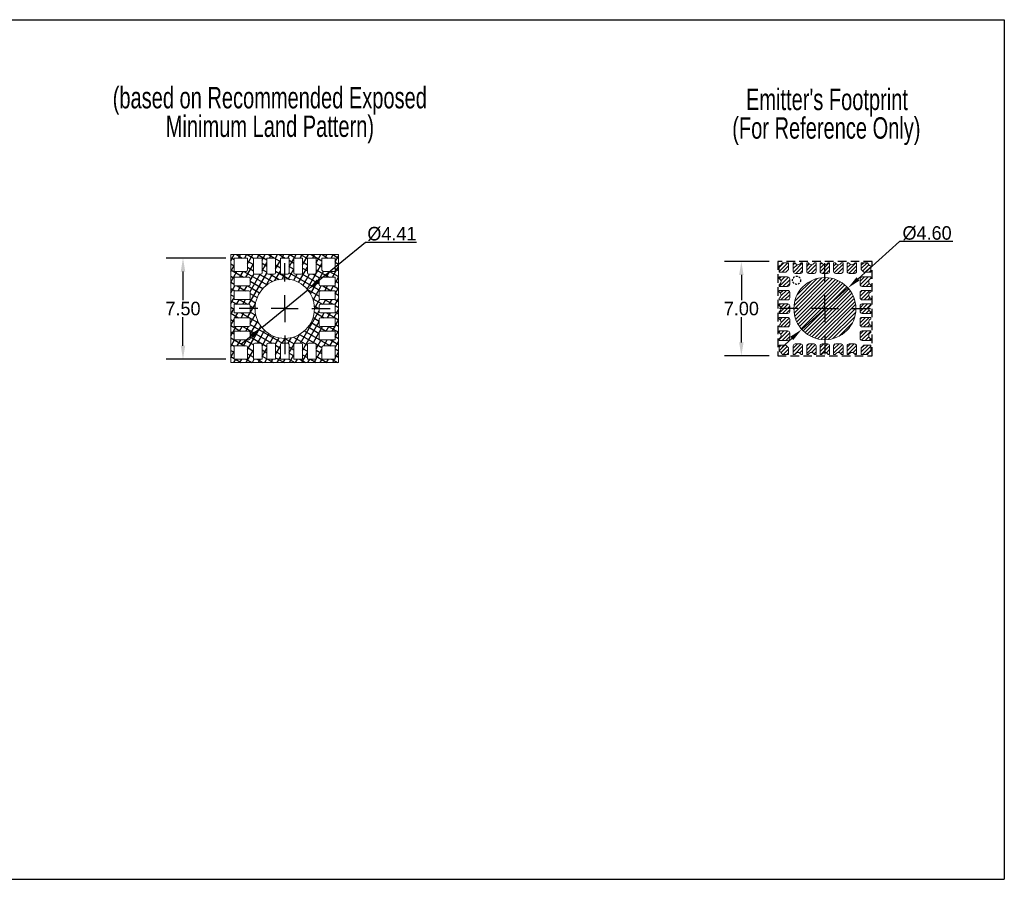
# Model space of a CAD drawing. Header units: millimetres. Extents: x 0 to 129, y 0 to 64.
# Tile 2 of 2: x 56 to 129, y 0 to 64. Entities that reach past the tile are written whole.
import ezdxf

# ---------------------------------------------------------------- set-up
doc = ezdxf.new("R2010")
doc.units = ezdxf.units.MM
doc.linetypes.add('HIDDEN', pattern=[9.525, 6.35, -3.175])
doc.layers.add('DIMENSION', color=3, linetype='Continuous')
doc.layers.add('Hatch', color=5, linetype='Continuous')
doc.styles.add('SLDTEXTSTYLE0', font='TXT', dxfattribs={"width": 0.7})
doc.dimstyles.new('ISO-25', dxfattribs={"dimtxt": 1, "dimasz": 1, "dimexe": 1.25, "dimexo": 0.625, "dimgap": 0.125, "dimtad": 1, "dimtih": 1, "dimtoh": 1, "dimzin": 0, "dimdsep": 46, "dimtxsty": 'Standard', "dimcen": 2.5, "dimadec": 0, "dimazin": 0, "dimtfac": 1, "dimtmove": 0, "dimatfit": 3, "dimfxl": 1, "dimtzin": 0, "dimarcsym": 0})
pattern_1 = [(45, (-213.8812, -77.85057), (-0.1403165, 0.1403165), [])]

# ---------------------------------------------------------------- blocks, each defined once
blk = doc.blocks.new('SW_NOTE_1')
at = {"layer": 'DIMENSION', "color": 0, "char_height": 1.5875, "attachment_point": 2, "style": 'SLDTEXTSTYLE0'}
for s, insert in [('(based on Recommended Exposed', (16.586, -0.07)), ('Minimum Land Pattern)', (16.594, -2.187))]:
    blk.add_mtext(s, dxfattribs=dict(at, insert=insert))
blk = doc.blocks.new('SW_NOTE_3')
at = {"layer": 'DIMENSION', "color": 0, "char_height": 1.5875, "attachment_point": 2, "style": 'SLDTEXTSTYLE0'}
for s, insert in [("Emitter's Footprint", (8.26, 2.046)), ('(For Reference Only)', (8.215, -0.07))]:
    blk.add_mtext(s, dxfattribs=dict(at, insert=insert))
blk = doc.blocks.new('SW_CENTERMARKSYMBOL_2')
at = {"layer": 'DIMENSION', "color": 0}
for p, q in [((0, 2), (0, 3.37)), ((0, 0), (0, 1)), ((-2, 0), (-3.37, 0)), ((0, 0), (-1, 0)), ((0, 0), (0, -1)), ((0, 0), (1, 0)), ((2, 0), (3.37, 0)), ((0, -2), (0, -3.37))]:
    blk.add_line(p, q, dxfattribs=at)
blk = doc.blocks.new('*D31')
at = {"layer": 'DIMENSION', "color": 0, "lineweight": -2}
for p, q in [((81.533, 47.201), (78.02, 44.32)), ((85.324, 47.201), (81.533, 47.201)), ((73.84, 40.893), (77.247, 43.686)), ((73.066, 40.258), (72.293, 39.624))]:
    blk.add_line(p, q, dxfattribs=at)
at = {"layer": 'DIMENSION', "color": 0}
for points in [[(77.914, 44.449), (78.125, 44.192), (77.247, 43.686)], [(73.172, 40.13), (72.961, 40.387), (73.84, 40.893)]]:
    blk.add_solid(points, dxfattribs=at)
at = {"layer": 'DIMENSION', "color": 0, "insert": (83.491, 47.826), "char_height": 1, "attachment_point": 5}
blk.add_mtext('%%c4.41', dxfattribs=at)
blk = doc.blocks.new('*D32')
at = {"layer": 'DIMENSION', "color": 0, "lineweight": -2}
for p, q in [((71.168, 46.039), (66.75, 46.039)), ((68, 45.039), (68, 42.914)), ((68, 39.539), (68, 41.664)), ((71.168, 38.539), (66.75, 38.539))]:
    blk.add_line(p, q, dxfattribs=at)
at = {"layer": 'DIMENSION', "color": 0}
for points in [[(68.166, 45.039), (67.833, 45.039), (68, 46.039)], [(67.833, 39.539), (68.166, 39.539), (68, 38.539)]]:
    blk.add_solid(points, dxfattribs=at)
at = {"layer": 'DIMENSION', "color": 0, "insert": (68, 42.289), "char_height": 1, "attachment_point": 5}
blk.add_mtext('7.50', dxfattribs=at)
blk = doc.blocks.new('*D33')
at = {"layer": 'DIMENSION', "color": 0, "lineweight": -2}
for p, q in [((121.132, 47.253), (118.053, 44.493)), ((125.09, 47.253), (121.132, 47.253)), ((113.884, 40.754), (117.309, 43.825)), ((113.14, 40.086), (112.395, 39.419))]:
    blk.add_line(p, q, dxfattribs=at)
at = {"layer": 'DIMENSION', "color": 0}
for points in [[(117.942, 44.617), (118.165, 44.369), (117.309, 43.825)], [(113.251, 39.962), (113.028, 40.21), (113.884, 40.754)]]:
    blk.add_solid(points, dxfattribs=at)
at = {"layer": 'DIMENSION', "color": 0, "insert": (123.173, 47.878), "char_height": 1, "attachment_point": 5}
blk.add_mtext('%%c4.60', dxfattribs=at)
blk = doc.blocks.new('SW_CENTERMARKSYMBOL_1')
at = {"layer": 'DIMENSION', "color": 0}
for p, q in [((0, 2), (0, 3.37)), ((0, 0), (0, 1)), ((-2, 0), (-3.37, 0)), ((0, 0), (-1, 0)), ((0, 0), (0, -1)), ((0, 0), (1, 0)), ((2, 0), (3.37, 0)), ((0, -2), (0, -3.37))]:
    blk.add_line(p, q, dxfattribs=at)
blk = doc.blocks.new('*D34')
at = {"layer": 'DIMENSION', "color": 0, "lineweight": -2}
for p, q in [((111.471, 45.789), (108.152, 45.789)), ((109.402, 44.789), (109.402, 42.914)), ((109.402, 39.789), (109.402, 41.664)), ((111.471, 38.789), (108.152, 38.789))]:
    blk.add_line(p, q, dxfattribs=at)
at = {"layer": 'DIMENSION', "color": 0}
for points in [[(109.569, 44.789), (109.236, 44.789), (109.402, 45.789)], [(109.236, 39.789), (109.569, 39.789), (109.402, 38.789)]]:
    blk.add_solid(points, dxfattribs=at)
at = {"layer": 'DIMENSION', "color": 0, "insert": (109.402, 42.289), "char_height": 1, "attachment_point": 5}
blk.add_mtext('7.00', dxfattribs=at)

msp = doc.modelspace()

# ---------------------------------------------------------------- hatches: boundary and pattern name
at = {"layer": 'Hatch'}
h = msp.add_hatch(dxfattribs=at)
h.set_pattern_fill('NET', color=256, scale=0.125, angle=-30, style=0)
h.set_pattern_definition([(-30, (-213.8812, -77.85057), (0.1984375, 0.34370383), []), (60, (-213.8812, -77.85057), (-0.34370383, 0.1984375), [])])
h.paths.add_polyline_path([(71.543, 38.289), (79.543, 38.289), (79.543, 46.289), (71.543, 46.289)], flags=0)
edge = h.paths.add_edge_path(flags=0)
edge.add_arc((75.543, 42.289), 2.203, 0, 360)
edge = h.paths.add_edge_path(flags=0)
edge.add_arc((77.763, 39.629), 0.1, 0, 90, ccw=False)
edge.add_line((77.863, 39.629), (77.863, 38.539))
edge.add_line((77.863, 38.539), (77.223, 38.539))
edge.add_line((77.223, 38.539), (77.223, 39.629))
edge.add_arc((77.323, 39.629), 0.1, 90, 180, ccw=False)
edge.add_line((77.323, 39.729), (77.763, 39.729))
edge = h.paths.add_edge_path(flags=0)
edge.add_arc((73.323, 39.629), 0.1, 90, 180, ccw=False)
edge.add_line((73.323, 39.729), (73.763, 39.729))
edge.add_arc((73.763, 39.629), 0.1, 0, 90, ccw=False)
edge.add_line((73.863, 39.629), (73.863, 38.539))
edge.add_line((73.863, 38.539), (73.223, 38.539))
edge.add_line((73.223, 38.539), (73.223, 39.629))
edge = h.paths.add_edge_path(flags=0)
edge.add_arc((75.323, 39.629), 0.1, 90, 180, ccw=False)
edge.add_line((75.323, 39.729), (75.763, 39.729))
edge.add_arc((75.763, 39.629), 0.1, 0, 90, ccw=False)
edge.add_line((75.863, 39.629), (75.863, 38.539))
edge.add_line((75.863, 38.539), (75.223, 38.539))
edge.add_line((75.223, 38.539), (75.223, 39.629))
edge = h.paths.add_edge_path(flags=0)
edge.add_arc((78.203, 44.509), 0.1, 90, 180, ccw=False)
edge.add_line((78.203, 44.609), (79.293, 44.609))
edge.add_line((79.293, 44.609), (79.293, 43.969))
edge.add_line((79.293, 43.969), (78.203, 43.969))
edge.add_arc((78.203, 44.069), 0.1, 180, 270, ccw=False)
edge.add_line((78.103, 44.069), (78.103, 44.509))
edge = h.paths.add_edge_path(flags=0)
edge.add_arc((78.203, 40.069), 0.1, 180, 270, ccw=False)
edge.add_line((78.103, 40.069), (78.103, 40.509))
edge.add_arc((78.203, 40.509), 0.1, 90, 180, ccw=False)
edge.add_line((78.203, 40.609), (79.293, 40.609))
edge.add_line((79.293, 40.609), (79.293, 39.969))
edge.add_line((79.293, 39.969), (78.203, 39.969))
edge = h.paths.add_edge_path(flags=0)
edge.add_arc((78.203, 42.069), 0.1, 180, 270, ccw=False)
edge.add_line((78.103, 42.069), (78.103, 42.509))
edge.add_arc((78.203, 42.509), 0.1, 90, 180, ccw=False)
edge.add_line((78.203, 42.609), (79.293, 42.609))
edge.add_line((79.293, 42.609), (79.293, 41.969))
edge.add_line((79.293, 41.969), (78.203, 41.969))
edge = h.paths.add_edge_path(flags=0)
edge.add_arc((72.883, 41.069), 0.1, -90, 0, ccw=False)
edge.add_line((72.883, 40.969), (71.793, 40.969))
edge.add_line((71.793, 40.969), (71.793, 41.609))
edge.add_line((71.793, 41.609), (72.883, 41.609))
edge.add_arc((72.883, 41.509), 0.1, 0, 90, ccw=False)
edge.add_line((72.983, 41.509), (72.983, 41.069))
edge = h.paths.add_edge_path(flags=0)
edge.add_arc((72.883, 43.069), 0.1, 270, 360, ccw=False)
edge.add_line((72.883, 42.969), (71.793, 42.969))
edge.add_line((71.793, 42.969), (71.793, 43.609))
edge.add_line((71.793, 43.609), (72.883, 43.609))
edge.add_arc((72.883, 43.509), 0.1, 0, 90, ccw=False)
edge.add_line((72.983, 43.509), (72.983, 43.069))
edge = h.paths.add_edge_path(flags=0)
edge.add_arc((72.883, 40.509), 0.1, 0, 90, ccw=False)
edge.add_line((72.983, 40.509), (72.983, 40.069))
edge.add_arc((72.883, 40.069), 0.1, 270, 360, ccw=False)
edge.add_line((72.883, 39.969), (71.793, 39.969))
edge.add_line((71.793, 39.969), (71.793, 40.609))
edge.add_line((71.793, 40.609), (72.883, 40.609))
edge = h.paths.add_edge_path(flags=0)
edge.add_arc((75.323, 44.949), 0.1, 180, 270, ccw=False)
edge.add_line((75.223, 44.949), (75.223, 46.039))
edge.add_line((75.223, 46.039), (75.863, 46.039))
edge.add_line((75.863, 46.039), (75.863, 44.949))
edge.add_arc((75.763, 44.949), 0.1, 270, 360, ccw=False)
edge.add_line((75.763, 44.849), (75.323, 44.849))
edge = h.paths.add_edge_path(flags=0)
edge.add_arc((74.763, 44.949), 0.1, 270, 360, ccw=False)
edge.add_line((74.763, 44.849), (74.323, 44.849))
edge.add_arc((74.323, 44.949), 0.1, 180, 270, ccw=False)
edge.add_line((74.223, 44.949), (74.223, 46.039))
edge.add_line((74.223, 46.039), (74.863, 46.039))
edge.add_line((74.863, 46.039), (74.863, 44.949))
edge = h.paths.add_edge_path(flags=0)
edge.add_arc((72.683, 45.149), 0.1, 270, 360, ccw=False)
edge.add_line((72.683, 45.049), (71.793, 45.049))
edge.add_line((71.793, 45.049), (71.793, 46.039))
edge.add_line((71.793, 46.039), (72.783, 46.039))
edge.add_line((72.783, 46.039), (72.783, 45.149))
edge = h.paths.add_edge_path(flags=0)
edge.add_arc((73.763, 44.949), 0.1, 270, 360, ccw=False)
edge.add_line((73.763, 44.849), (73.323, 44.849))
edge.add_arc((73.323, 44.949), 0.1, 180, 270, ccw=False)
edge.add_line((73.223, 44.949), (73.223, 46.039))
edge.add_line((73.223, 46.039), (73.863, 46.039))
edge.add_line((73.863, 46.039), (73.863, 44.949))
edge = h.paths.add_edge_path(flags=0)
edge.add_arc((76.763, 44.949), 0.1, 270, 360, ccw=False)
edge.add_line((76.763, 44.849), (76.323, 44.849))
edge.add_arc((76.323, 44.949), 0.1, 180, 270, ccw=False)
edge.add_line((76.223, 44.949), (76.223, 46.039))
edge.add_line((76.223, 46.039), (76.863, 46.039))
edge.add_line((76.863, 46.039), (76.863, 44.949))
edge = h.paths.add_edge_path(flags=0)
edge.add_arc((72.683, 39.429), 0.1, 0, 90, ccw=False)
edge.add_line((72.783, 39.429), (72.783, 38.539))
edge.add_line((72.783, 38.539), (71.793, 38.539))
edge.add_line((71.793, 38.539), (71.793, 39.529))
edge.add_line((71.793, 39.529), (72.683, 39.529))
edge = h.paths.add_edge_path(flags=0)
edge.add_arc((77.323, 44.949), 0.1, 180, 270, ccw=False)
edge.add_line((77.223, 44.949), (77.223, 46.039))
edge.add_line((77.223, 46.039), (77.863, 46.039))
edge.add_line((77.863, 46.039), (77.863, 44.949))
edge.add_arc((77.763, 44.949), 0.1, 270, 360, ccw=False)
edge.add_line((77.763, 44.849), (77.323, 44.849))
edge = h.paths.add_edge_path(flags=0)
edge.add_arc((72.883, 44.069), 0.1, 270, 360, ccw=False)
edge.add_line((72.883, 43.969), (71.793, 43.969))
edge.add_line((71.793, 43.969), (71.793, 44.609))
edge.add_line((71.793, 44.609), (72.883, 44.609))
edge.add_arc((72.883, 44.509), 0.1, 0, 90, ccw=False)
edge.add_line((72.983, 44.509), (72.983, 44.069))
edge = h.paths.add_edge_path(flags=0)
edge.add_arc((72.883, 42.069), 0.1, 270, 360, ccw=False)
edge.add_line((72.883, 41.969), (71.793, 41.969))
edge.add_line((71.793, 41.969), (71.793, 42.609))
edge.add_line((71.793, 42.609), (72.883, 42.609))
edge.add_arc((72.883, 42.509), 0.1, 0, 90, ccw=False)
edge.add_line((72.983, 42.509), (72.983, 42.069))
edge = h.paths.add_edge_path(flags=0)
edge.add_arc((78.203, 43.069), 0.1, 180, 270, ccw=False)
edge.add_line((78.103, 43.069), (78.103, 43.509))
edge.add_arc((78.203, 43.509), 0.1, 90, 180, ccw=False)
edge.add_line((78.203, 43.609), (79.293, 43.609))
edge.add_line((79.293, 43.609), (79.293, 42.969))
edge.add_line((79.293, 42.969), (78.203, 42.969))
edge = h.paths.add_edge_path(flags=0)
edge.add_arc((78.203, 41.069), 0.1, 180, 270, ccw=False)
edge.add_line((78.103, 41.069), (78.103, 41.509))
edge.add_arc((78.203, 41.509), 0.1, 90, 180, ccw=False)
edge.add_line((78.203, 41.609), (79.293, 41.609))
edge.add_line((79.293, 41.609), (79.293, 40.969))
edge.add_line((79.293, 40.969), (78.203, 40.969))
edge = h.paths.add_edge_path(flags=0)
edge.add_arc((78.403, 45.149), 0.1, 180, 270, ccw=False)
edge.add_line((78.303, 45.149), (78.303, 46.039))
edge.add_line((78.303, 46.039), (79.293, 46.039))
edge.add_line((79.293, 46.039), (79.293, 45.049))
edge.add_line((79.293, 45.049), (78.403, 45.049))
edge = h.paths.add_edge_path(flags=0)
edge.add_arc((76.323, 39.629), 0.1, 90, 180, ccw=False)
edge.add_line((76.323, 39.729), (76.763, 39.729))
edge.add_arc((76.763, 39.629), 0.1, 0, 90, ccw=False)
edge.add_line((76.863, 39.629), (76.863, 38.539))
edge.add_line((76.863, 38.539), (76.223, 38.539))
edge.add_line((76.223, 38.539), (76.223, 39.629))
edge = h.paths.add_edge_path(flags=0)
edge.add_arc((74.323, 39.629), 0.1, 90, 180, ccw=False)
edge.add_line((74.323, 39.729), (74.763, 39.729))
edge.add_arc((74.763, 39.629), 0.1, 0, 90, ccw=False)
edge.add_line((74.863, 39.629), (74.863, 38.539))
edge.add_line((74.863, 38.539), (74.223, 38.539))
edge.add_line((74.223, 38.539), (74.223, 39.629))
edge = h.paths.add_edge_path(flags=0)
edge.add_arc((78.403, 39.429), 0.1, 90, 180, ccw=False)
edge.add_line((78.403, 39.529), (79.293, 39.529))
edge.add_line((79.293, 39.529), (79.293, 38.539))
edge.add_line((79.293, 38.539), (78.303, 38.539))
edge.add_line((78.303, 38.539), (78.303, 39.429))
h = msp.add_hatch(dxfattribs=at)
h.set_pattern_fill('ANSI31', color=256, scale=0.0625, style=0)
h.set_pattern_definition(pattern_1)
edge = h.paths.add_edge_path(flags=0)
edge.add_arc((112.096, 45.789), 0.35, 286.60155, 343.39845, ccw=False)
edge.add_line((112.196, 45.454), (112.196, 44.989))
edge.add_line((112.196, 44.989), (112.696, 44.989))
edge.add_line((112.696, 44.989), (112.896, 45.189))
edge.add_line((112.896, 45.189), (112.896, 45.689))
edge.add_line((112.896, 45.689), (112.432, 45.689))
h = msp.add_hatch(dxfattribs=at)
h.set_pattern_fill('ANSI31', color=256, scale=0.0625, style=0)
h.set_pattern_definition(pattern_1)
edge = h.paths.add_edge_path(flags=0)
edge.add_line((113.396, 44.899), (113.796, 44.899))
edge.add_arc((113.796, 45.049), 0.15, 270, 360)
edge.add_line((113.946, 45.049), (113.946, 45.689))
edge.add_line((113.946, 45.689), (113.826, 45.689))
edge.add_arc((113.596, 45.789), 0.25, 203.57818, 336.42182, ccw=False)
edge.add_line((113.367, 45.689), (113.246, 45.689))
edge.add_line((113.246, 45.689), (113.246, 45.049))
edge.add_arc((113.396, 45.049), 0.15, 180, 270)
h = msp.add_hatch(dxfattribs=at)
h.set_pattern_fill('ANSI31', color=256, scale=0.0625, style=0)
h.set_pattern_definition(pattern_1)
edge = h.paths.add_edge_path(flags=0)
edge.add_line((114.396, 44.899), (114.796, 44.899))
edge.add_arc((114.796, 45.049), 0.15, 270, 360)
edge.add_line((114.946, 45.049), (114.946, 45.689))
edge.add_line((114.946, 45.689), (114.826, 45.689))
edge.add_arc((114.596, 45.789), 0.25, 203.57818, 336.42182, ccw=False)
edge.add_line((114.367, 45.689), (114.246, 45.689))
edge.add_line((114.246, 45.689), (114.246, 45.049))
edge.add_arc((114.396, 45.049), 0.15, 180, 270)
h = msp.add_hatch(dxfattribs=at)
h.set_pattern_fill('ANSI31', color=256, scale=0.0625, style=0)
h.set_pattern_definition(pattern_1)
edge = h.paths.add_edge_path(flags=0)
edge.add_line((115.396, 44.899), (115.796, 44.899))
edge.add_arc((115.796, 45.049), 0.15, 270, 360)
edge.add_line((115.946, 45.049), (115.946, 45.689))
edge.add_line((115.946, 45.689), (115.826, 45.689))
edge.add_arc((115.596, 45.789), 0.25, 203.57818, 336.42182, ccw=False)
edge.add_line((115.367, 45.689), (115.246, 45.689))
edge.add_line((115.246, 45.689), (115.246, 45.049))
edge.add_arc((115.396, 45.049), 0.15, 180, 270)
h = msp.add_hatch(dxfattribs=at)
h.set_pattern_fill('ANSI31', color=256, scale=0.0625, style=0)
h.set_pattern_definition(pattern_1)
edge = h.paths.add_edge_path(flags=0)
edge.add_arc((116.596, 45.789), 0.25, 203.57818, 336.42182, ccw=False)
edge.add_line((116.367, 45.689), (116.246, 45.689))
edge.add_line((116.246, 45.689), (116.246, 45.049))
edge.add_arc((116.396, 45.049), 0.15, 180, 270)
edge.add_line((116.396, 44.899), (116.796, 44.899))
edge.add_arc((116.796, 45.049), 0.15, 270, 360)
edge.add_line((116.946, 45.049), (116.946, 45.689))
edge.add_line((116.946, 45.689), (116.826, 45.689))
h = msp.add_hatch(dxfattribs=at)
h.set_pattern_fill('ANSI31', color=256, scale=0.0625, style=0)
h.set_pattern_definition(pattern_1)
edge = h.paths.add_edge_path(flags=0)
edge.add_line((117.396, 44.899), (117.796, 44.899))
edge.add_arc((117.796, 45.049), 0.15, 270, 360)
edge.add_line((117.946, 45.049), (117.946, 45.689))
edge.add_line((117.946, 45.689), (117.826, 45.689))
edge.add_arc((117.596, 45.789), 0.25, 203.57818, 336.42182, ccw=False)
edge.add_line((117.367, 45.689), (117.246, 45.689))
edge.add_line((117.246, 45.689), (117.246, 45.049))
edge.add_arc((117.396, 45.049), 0.15, 180, 270)
h = msp.add_hatch(dxfattribs=at)
h.set_pattern_fill('ANSI31', color=256, scale=0.0625, style=0)
h.set_pattern_definition(pattern_1)
edge = h.paths.add_edge_path(flags=0)
edge.add_arc((119.096, 45.789), 0.35, 196.60155, 253.39845, ccw=False)
edge.add_line((118.761, 45.689), (118.296, 45.689))
edge.add_line((118.296, 45.689), (118.296, 45.189))
edge.add_line((118.296, 45.189), (118.496, 44.989))
edge.add_line((118.496, 44.989), (118.996, 44.989))
edge.add_line((118.996, 44.989), (118.996, 45.454))
h = msp.add_hatch(dxfattribs=at)
h.set_pattern_fill('ANSI31', color=256, scale=0.0625, style=0)
h.set_pattern_definition(pattern_1)
edge = h.paths.add_edge_path(flags=0)
edge.add_arc((112.096, 44.289), 0.25, -66.42182, 66.42182, ccw=False)
edge.add_line((112.196, 44.06), (112.196, 43.939))
edge.add_line((112.196, 43.939), (112.836, 43.939))
edge.add_arc((112.836, 44.089), 0.15, 270, 360)
edge.add_line((112.986, 44.089), (112.986, 44.489))
edge.add_arc((112.836, 44.489), 0.15, 0, 90)
edge.add_line((112.836, 44.639), (112.196, 44.639))
edge.add_line((112.196, 44.639), (112.196, 44.519))
h = msp.add_hatch(dxfattribs=at)
h.set_pattern_fill('ANSI31', color=256, scale=0.0625, style=0)
h.set_pattern_definition(pattern_1)
edge = h.paths.add_edge_path(flags=0)
edge.add_arc((115.596, 42.289), 2.3, 0, 360)
h = msp.add_hatch(dxfattribs=at)
h.set_pattern_fill('ANSI31', color=256, scale=0.0625, style=0)
h.set_pattern_definition(pattern_1)
edge = h.paths.add_edge_path(flags=0)
edge.add_line((118.206, 44.489), (118.206, 44.089))
edge.add_arc((118.356, 44.089), 0.15, 180, 270)
edge.add_line((118.356, 43.939), (118.996, 43.939))
edge.add_line((118.996, 43.939), (118.996, 44.06))
edge.add_arc((119.096, 44.289), 0.25, 113.57818, 246.42182, ccw=False)
edge.add_line((118.996, 44.519), (118.996, 44.639))
edge.add_line((118.996, 44.639), (118.356, 44.639))
edge.add_arc((118.356, 44.489), 0.15, 90, 180)
h = msp.add_hatch(dxfattribs=at)
h.set_pattern_fill('ANSI31', color=256, scale=0.0625, style=0)
h.set_pattern_definition(pattern_1)
edge = h.paths.add_edge_path(flags=0)
edge.add_arc((112.096, 43.289), 0.25, -66.42182, 66.42182, ccw=False)
edge.add_line((112.196, 43.06), (112.196, 42.939))
edge.add_line((112.196, 42.939), (112.836, 42.939))
edge.add_arc((112.836, 43.089), 0.15, 270, 360)
edge.add_line((112.986, 43.089), (112.986, 43.489))
edge.add_arc((112.836, 43.489), 0.15, 0, 90)
edge.add_line((112.836, 43.639), (112.196, 43.639))
edge.add_line((112.196, 43.639), (112.196, 43.519))
h = msp.add_hatch(dxfattribs=at)
h.set_pattern_fill('ANSI31', color=256, scale=0.0625, style=0)
h.set_pattern_definition(pattern_1)
edge = h.paths.add_edge_path(flags=0)
edge.add_arc((119.096, 43.289), 0.25, 113.57818, 246.42182, ccw=False)
edge.add_line((118.996, 43.519), (118.996, 43.639))
edge.add_line((118.996, 43.639), (118.356, 43.639))
edge.add_arc((118.356, 43.489), 0.15, 90, 180)
edge.add_line((118.206, 43.489), (118.206, 43.089))
edge.add_arc((118.356, 43.089), 0.15, 180, 270)
edge.add_line((118.356, 42.939), (118.996, 42.939))
edge.add_line((118.996, 42.939), (118.996, 43.06))
h = msp.add_hatch(dxfattribs=at)
h.set_pattern_fill('ANSI31', color=256, scale=0.0625, style=0)
h.set_pattern_definition(pattern_1)
edge = h.paths.add_edge_path(flags=0)
edge.add_line((112.196, 41.939), (112.836, 41.939))
edge.add_arc((112.836, 42.089), 0.15, 270, 360)
edge.add_line((112.986, 42.089), (112.986, 42.489))
edge.add_arc((112.836, 42.489), 0.15, 0, 90)
edge.add_line((112.836, 42.639), (112.196, 42.639))
edge.add_line((112.196, 42.639), (112.196, 42.519))
edge.add_arc((112.096, 42.289), 0.25, -66.42182, 66.42182, ccw=False)
edge.add_line((112.196, 42.06), (112.196, 41.939))
h = msp.add_hatch(dxfattribs=at)
h.set_pattern_fill('ANSI31', color=256, scale=0.0625, style=0)
h.set_pattern_definition(pattern_1)
edge = h.paths.add_edge_path(flags=0)
edge.add_line((118.996, 42.639), (118.356, 42.639))
edge.add_arc((118.356, 42.489), 0.15, 90, 180)
edge.add_line((118.206, 42.489), (118.206, 42.089))
edge.add_arc((118.356, 42.089), 0.15, 180, 270)
edge.add_line((118.356, 41.939), (118.996, 41.939))
edge.add_line((118.996, 41.939), (118.996, 42.06))
edge.add_arc((119.096, 42.289), 0.25, 113.57818, 246.42182, ccw=False)
edge.add_line((118.996, 42.519), (118.996, 42.639))
h = msp.add_hatch(dxfattribs=at)
h.set_pattern_fill('ANSI31', color=256, scale=0.0625, style=0)
h.set_pattern_definition(pattern_1)
edge = h.paths.add_edge_path(flags=0)
edge.add_line((112.986, 41.089), (112.986, 41.489))
edge.add_arc((112.836, 41.489), 0.15, 0, 90)
edge.add_line((112.836, 41.639), (112.196, 41.639))
edge.add_line((112.196, 41.639), (112.196, 41.519))
edge.add_arc((112.096, 41.289), 0.25, -66.42182, 66.42182, ccw=False)
edge.add_line((112.196, 41.06), (112.196, 40.939))
edge.add_line((112.196, 40.939), (112.836, 40.939))
edge.add_arc((112.836, 41.089), 0.15, 270, 360)
h = msp.add_hatch(dxfattribs=at)
h.set_pattern_fill('ANSI31', color=256, scale=0.0625, style=0)
h.set_pattern_definition(pattern_1)
edge = h.paths.add_edge_path(flags=0)
edge.add_line((118.206, 41.489), (118.206, 41.089))
edge.add_arc((118.356, 41.089), 0.15, 180, 270)
edge.add_line((118.356, 40.939), (118.996, 40.939))
edge.add_line((118.996, 40.939), (118.996, 41.06))
edge.add_arc((119.096, 41.289), 0.25, 113.57818, 246.42182, ccw=False)
edge.add_line((118.996, 41.519), (118.996, 41.639))
edge.add_line((118.996, 41.639), (118.356, 41.639))
edge.add_arc((118.356, 41.489), 0.15, 90, 180)
h = msp.add_hatch(dxfattribs=at)
h.set_pattern_fill('ANSI31', color=256, scale=0.0625, style=0)
h.set_pattern_definition(pattern_1)
edge = h.paths.add_edge_path(flags=0)
edge.add_line((112.196, 39.939), (112.836, 39.939))
edge.add_arc((112.836, 40.089), 0.15, 270, 360)
edge.add_line((112.986, 40.089), (112.986, 40.489))
edge.add_arc((112.836, 40.489), 0.15, 0, 90)
edge.add_line((112.836, 40.639), (112.196, 40.639))
edge.add_line((112.196, 40.639), (112.196, 40.519))
edge.add_arc((112.096, 40.289), 0.25, -66.42182, 66.42182, ccw=False)
edge.add_line((112.196, 40.06), (112.196, 39.939))
h = msp.add_hatch(dxfattribs=at)
h.set_pattern_fill('ANSI31', color=256, scale=0.0625, style=0)
h.set_pattern_definition(pattern_1)
edge = h.paths.add_edge_path(flags=0)
edge.add_arc((119.096, 40.289), 0.25, 113.57818, 246.42182, ccw=False)
edge.add_line((118.996, 40.519), (118.996, 40.639))
edge.add_line((118.996, 40.639), (118.356, 40.639))
edge.add_arc((118.356, 40.489), 0.15, 90, 180)
edge.add_line((118.206, 40.489), (118.206, 40.089))
edge.add_arc((118.356, 40.089), 0.15, 180, 270)
edge.add_line((118.356, 39.939), (118.996, 39.939))
edge.add_line((118.996, 39.939), (118.996, 40.06))
h = msp.add_hatch(dxfattribs=at)
h.set_pattern_fill('ANSI31', color=256, scale=0.0625, style=0)
h.set_pattern_definition(pattern_1)
edge = h.paths.add_edge_path(flags=0)
edge.add_arc((112.096, 38.789), 0.35, 16.60155, 73.39845, ccw=False)
edge.add_line((112.432, 38.889), (112.896, 38.889))
edge.add_line((112.896, 38.889), (112.896, 39.389))
edge.add_line((112.896, 39.389), (112.696, 39.589))
edge.add_line((112.696, 39.589), (112.196, 39.589))
edge.add_line((112.196, 39.589), (112.196, 39.125))
h = msp.add_hatch(dxfattribs=at)
h.set_pattern_fill('ANSI31', color=256, scale=0.0625, style=0)
h.set_pattern_definition(pattern_1)
edge = h.paths.add_edge_path(flags=0)
edge.add_arc((113.596, 38.789), 0.25, 23.57818, 156.42182, ccw=False)
edge.add_line((113.826, 38.889), (113.946, 38.889))
edge.add_line((113.946, 38.889), (113.946, 39.529))
edge.add_arc((113.796, 39.529), 0.15, 0, 90)
edge.add_line((113.796, 39.679), (113.396, 39.679))
edge.add_arc((113.396, 39.529), 0.15, 90, 180)
edge.add_line((113.246, 39.529), (113.246, 38.889))
edge.add_line((113.246, 38.889), (113.367, 38.889))
h = msp.add_hatch(dxfattribs=at)
h.set_pattern_fill('ANSI31', color=256, scale=0.0625, style=0)
h.set_pattern_definition(pattern_1)
edge = h.paths.add_edge_path(flags=0)
edge.add_line((114.796, 39.679), (114.396, 39.679))
edge.add_arc((114.396, 39.529), 0.15, 90, 180)
edge.add_line((114.246, 39.529), (114.246, 38.889))
edge.add_line((114.246, 38.889), (114.367, 38.889))
edge.add_arc((114.596, 38.789), 0.25, 23.57818, 156.42182, ccw=False)
edge.add_line((114.826, 38.889), (114.946, 38.889))
edge.add_line((114.946, 38.889), (114.946, 39.529))
edge.add_arc((114.796, 39.529), 0.15, 0, 90)
h = msp.add_hatch(dxfattribs=at)
h.set_pattern_fill('ANSI31', color=256, scale=0.0625, style=0)
h.set_pattern_definition(pattern_1)
edge = h.paths.add_edge_path(flags=0)
edge.add_line((115.796, 39.679), (115.396, 39.679))
edge.add_arc((115.396, 39.529), 0.15, 90, 180)
edge.add_line((115.246, 39.529), (115.246, 38.889))
edge.add_line((115.246, 38.889), (115.367, 38.889))
edge.add_arc((115.596, 38.789), 0.25, 23.57818, 156.42182, ccw=False)
edge.add_line((115.826, 38.889), (115.946, 38.889))
edge.add_line((115.946, 38.889), (115.946, 39.529))
edge.add_arc((115.796, 39.529), 0.15, 0, 90)
h = msp.add_hatch(dxfattribs=at)
h.set_pattern_fill('ANSI31', color=256, scale=0.0625, style=0)
h.set_pattern_definition(pattern_1)
edge = h.paths.add_edge_path(flags=0)
edge.add_arc((116.596, 38.789), 0.25, 23.57818, 156.42182, ccw=False)
edge.add_line((116.826, 38.889), (116.946, 38.889))
edge.add_line((116.946, 38.889), (116.946, 39.529))
edge.add_arc((116.796, 39.529), 0.15, 0, 90)
edge.add_line((116.796, 39.679), (116.396, 39.679))
edge.add_arc((116.396, 39.529), 0.15, 90, 180)
edge.add_line((116.246, 39.529), (116.246, 38.889))
edge.add_line((116.246, 38.889), (116.367, 38.889))
h = msp.add_hatch(dxfattribs=at)
h.set_pattern_fill('ANSI31', color=256, scale=0.0625, style=0)
h.set_pattern_definition(pattern_1)
edge = h.paths.add_edge_path(flags=0)
edge.add_line((117.796, 39.679), (117.396, 39.679))
edge.add_arc((117.396, 39.529), 0.15, 90, 180)
edge.add_line((117.246, 39.529), (117.246, 38.889))
edge.add_line((117.246, 38.889), (117.367, 38.889))
edge.add_arc((117.596, 38.789), 0.25, 23.57818, 156.42182, ccw=False)
edge.add_line((117.826, 38.889), (117.946, 38.889))
edge.add_line((117.946, 38.889), (117.946, 39.529))
edge.add_arc((117.796, 39.529), 0.15, 0, 90)
h = msp.add_hatch(dxfattribs=at)
h.set_pattern_fill('ANSI31', color=256, scale=0.0625, style=0)
h.set_pattern_definition(pattern_1)
edge = h.paths.add_edge_path(flags=0)
edge.add_arc((119.096, 38.789), 0.35, 106.60155, 163.39845, ccw=False)
edge.add_line((118.996, 39.125), (118.996, 39.589))
edge.add_line((118.996, 39.589), (118.496, 39.589))
edge.add_line((118.496, 39.589), (118.296, 39.389))
edge.add_line((118.296, 39.389), (118.296, 38.889))
edge.add_line((118.296, 38.889), (118.761, 38.889))

# ---------------------------------------------------------------- linework, layer by layer
at = {"color": 7, "linetype": 'Continuous', "lineweight": 15}
for p, q in [((71.543, 46.289), (71.543, 38.289)), ((79.543, 46.289), (71.543, 46.289)), ((72.783, 46.039), (71.793, 46.039)), ((71.793, 46.039), (71.793, 45.049)), ((72.783, 45.149), (72.783, 46.039)), ((73.863, 46.039), (73.223, 46.039)), ((73.223, 46.039), (73.223, 44.949)), ((73.863, 44.949), (73.863, 46.039)), ((74.863, 46.039), (74.223, 46.039)), ((74.223, 46.039), (74.223, 44.949)), ((74.863, 44.949), (74.863, 46.039)), ((75.863, 46.039), (75.223, 46.039)), ((75.223, 46.039), (75.223, 44.949)), ((75.863, 44.949), (75.863, 46.039)), ((76.863, 46.039), (76.223, 46.039)), ((76.223, 46.039), (76.223, 44.949)), ((76.863, 44.949), (76.863, 46.039)), ((77.863, 46.039), (77.223, 46.039)), ((77.223, 46.039), (77.223, 44.949)), ((77.863, 44.949), (77.863, 46.039)), ((78.303, 46.039), (78.303, 45.149)), ((79.293, 46.039), (78.303, 46.039)), ((79.293, 45.049), (79.293, 46.039)), ((79.543, 38.289), (79.543, 46.289)), ((112.196, 45.454), (112.196, 44.989)), ((112.896, 45.689), (112.432, 45.689)), ((112.896, 45.189), (112.896, 45.689)), ((113.246, 45.689), (113.246, 45.049)), ((113.367, 45.689), (113.246, 45.689)), ((113.946, 45.689), (113.826, 45.689)), ((113.946, 45.049), (113.946, 45.689)), ((114.246, 45.689), (114.246, 45.049)), ((114.367, 45.689), (114.246, 45.689)), ((114.946, 45.689), (114.826, 45.689)), ((114.946, 45.049), (114.946, 45.689)), ((115.246, 45.689), (115.246, 45.049)), ((115.367, 45.689), (115.246, 45.689)), ((115.946, 45.689), (115.826, 45.689)), ((115.946, 45.049), (115.946, 45.689)), ((116.246, 45.689), (116.246, 45.049)), ((116.367, 45.689), (116.246, 45.689)), ((116.946, 45.689), (116.826, 45.689)), ((116.946, 45.049), (116.946, 45.689)), ((117.246, 45.689), (117.246, 45.049)), ((117.367, 45.689), (117.246, 45.689)), ((117.946, 45.689), (117.826, 45.689)), ((117.946, 45.049), (117.946, 45.689)), ((118.761, 45.689), (118.296, 45.689)), ((118.296, 45.689), (118.296, 45.189)), ((118.996, 44.989), (118.996, 45.454)), ((71.793, 45.049), (72.683, 45.049)), ((71.793, 44.609), (71.793, 43.969)), ((72.883, 44.609), (71.793, 44.609)), ((73.323, 44.849), (73.763, 44.849)), ((74.323, 44.849), (74.763, 44.849)), ((75.323, 44.849), (75.763, 44.849)), ((76.323, 44.849), (76.763, 44.849)), ((77.323, 44.849), (77.763, 44.849)), ((79.293, 44.609), (78.203, 44.609)), ((78.403, 45.049), (79.293, 45.049)), ((79.293, 43.969), (79.293, 44.609)), ((112.196, 44.989), (112.696, 44.989)), ((112.196, 44.639), (112.196, 44.519)), ((112.836, 44.639), (112.196, 44.639)), ((112.696, 44.989), (112.896, 45.189)), ((113.396, 44.899), (113.796, 44.899)), ((114.396, 44.899), (114.796, 44.899)), ((115.396, 44.899), (115.796, 44.899)), ((116.396, 44.899), (116.796, 44.899)), ((117.396, 44.899), (117.796, 44.899)), ((118.296, 45.189), (118.496, 44.989)), ((118.996, 44.639), (118.356, 44.639)), ((118.496, 44.989), (118.996, 44.989)), ((118.996, 44.519), (118.996, 44.639)), ((71.793, 43.969), (72.883, 43.969)), ((72.983, 44.069), (72.983, 44.509)), ((78.103, 44.509), (78.103, 44.069)), ((78.203, 43.969), (79.293, 43.969)), ((112.196, 44.06), (112.196, 43.939)), ((112.196, 43.939), (112.836, 43.939)), ((112.986, 44.089), (112.986, 44.489)), ((118.206, 44.489), (118.206, 44.089)), ((118.356, 43.939), (118.996, 43.939)), ((118.996, 43.939), (118.996, 44.06)), ((71.793, 43.609), (71.793, 42.969)), ((72.883, 43.609), (71.793, 43.609)), ((72.983, 43.069), (72.983, 43.509)), ((78.103, 43.509), (78.103, 43.069)), ((79.293, 43.609), (78.203, 43.609)), ((79.293, 42.969), (79.293, 43.609)), ((112.196, 43.639), (112.196, 43.519)), ((112.836, 43.639), (112.196, 43.639)), ((112.986, 43.089), (112.986, 43.489)), ((118.206, 43.489), (118.206, 43.089)), ((118.996, 43.639), (118.356, 43.639)), ((118.996, 43.519), (118.996, 43.639)), ((71.793, 42.969), (72.883, 42.969)), ((71.793, 42.609), (71.793, 41.969)), ((72.883, 42.609), (71.793, 42.609)), ((72.983, 42.069), (72.983, 42.509)), ((78.103, 42.509), (78.103, 42.069)), ((78.203, 42.969), (79.293, 42.969)), ((79.293, 42.609), (78.203, 42.609)), ((79.293, 41.969), (79.293, 42.609)), ((112.196, 43.06), (112.196, 42.939)), ((112.196, 42.939), (112.836, 42.939)), ((112.196, 42.639), (112.196, 42.519)), ((112.836, 42.639), (112.196, 42.639)), ((112.986, 42.089), (112.986, 42.489)), ((118.206, 42.489), (118.206, 42.089)), ((118.356, 42.939), (118.996, 42.939)), ((118.996, 42.639), (118.356, 42.639)), ((118.996, 42.939), (118.996, 43.06)), ((118.996, 42.519), (118.996, 42.639)), ((71.793, 41.969), (72.883, 41.969)), ((78.203, 41.969), (79.293, 41.969)), ((112.196, 42.06), (112.196, 41.939)), ((112.196, 41.939), (112.836, 41.939)), ((112.196, 41.639), (112.196, 41.519)), ((112.836, 41.639), (112.196, 41.639)), ((118.356, 41.939), (118.996, 41.939)), ((118.996, 41.639), (118.356, 41.639)), ((118.996, 41.939), (118.996, 42.06)), ((118.996, 41.519), (118.996, 41.639)), ((71.793, 41.609), (71.793, 40.969)), ((72.883, 41.609), (71.793, 41.609)), ((71.793, 40.969), (72.883, 40.969)), ((72.983, 41.069), (72.983, 41.509)), ((78.103, 41.509), (78.103, 41.069)), ((79.293, 41.609), (78.203, 41.609)), ((78.203, 40.969), (79.293, 40.969)), ((79.293, 40.969), (79.293, 41.609)), ((112.196, 41.06), (112.196, 40.939)), ((112.196, 40.939), (112.836, 40.939)), ((112.986, 41.089), (112.986, 41.489)), ((118.206, 41.489), (118.206, 41.089)), ((118.356, 40.939), (118.996, 40.939)), ((118.996, 40.939), (118.996, 41.06)), ((72.883, 40.609), (71.793, 40.609)), ((71.793, 40.609), (71.793, 39.969)), ((72.983, 40.069), (72.983, 40.509)), ((78.103, 40.509), (78.103, 40.069)), ((79.293, 40.609), (78.203, 40.609)), ((79.293, 39.969), (79.293, 40.609)), ((112.196, 40.639), (112.196, 40.519)), ((112.836, 40.639), (112.196, 40.639)), ((112.986, 40.089), (112.986, 40.489)), ((118.206, 40.489), (118.206, 40.089)), ((118.996, 40.639), (118.356, 40.639)), ((118.996, 40.519), (118.996, 40.639)), ((71.793, 39.969), (72.883, 39.969)), ((72.683, 39.529), (71.793, 39.529)), ((71.793, 39.529), (71.793, 38.539)), ((72.783, 38.539), (72.783, 39.429)), ((73.223, 39.629), (73.223, 38.539)), ((73.763, 39.729), (73.323, 39.729)), ((73.863, 38.539), (73.863, 39.629)), ((74.223, 39.629), (74.223, 38.539)), ((74.763, 39.729), (74.323, 39.729)), ((74.863, 38.539), (74.863, 39.629)), ((75.223, 39.629), (75.223, 38.539)), ((75.763, 39.729), (75.323, 39.729)), ((75.863, 38.539), (75.863, 39.629)), ((76.223, 39.629), (76.223, 38.539)), ((76.763, 39.729), (76.323, 39.729)), ((76.863, 38.539), (76.863, 39.629)), ((77.223, 39.629), (77.223, 38.539)), ((77.763, 39.729), (77.323, 39.729)), ((77.863, 38.539), (77.863, 39.629)), ((78.203, 39.969), (79.293, 39.969)), ((78.303, 39.429), (78.303, 38.539)), ((79.293, 39.529), (78.403, 39.529)), ((79.293, 38.539), (79.293, 39.529)), ((112.196, 40.06), (112.196, 39.939)), ((112.196, 39.939), (112.836, 39.939)), ((112.196, 39.589), (112.196, 39.125)), ((112.696, 39.589), (112.196, 39.589)), ((112.896, 39.389), (112.696, 39.589)), ((113.246, 39.529), (113.246, 38.889)), ((113.796, 39.679), (113.396, 39.679)), ((113.946, 38.889), (113.946, 39.529)), ((114.246, 39.529), (114.246, 38.889)), ((114.796, 39.679), (114.396, 39.679)), ((114.946, 38.889), (114.946, 39.529)), ((115.246, 39.529), (115.246, 38.889)), ((115.796, 39.679), (115.396, 39.679)), ((115.946, 38.889), (115.946, 39.529)), ((116.246, 39.529), (116.246, 38.889)), ((116.796, 39.679), (116.396, 39.679)), ((116.946, 38.889), (116.946, 39.529)), ((117.246, 39.529), (117.246, 38.889)), ((117.796, 39.679), (117.396, 39.679)), ((117.946, 38.889), (117.946, 39.529)), ((118.496, 39.589), (118.296, 39.389)), ((118.356, 39.939), (118.996, 39.939)), ((118.996, 39.589), (118.496, 39.589)), ((118.996, 39.939), (118.996, 40.06)), ((118.996, 39.125), (118.996, 39.589)), ((112.432, 38.889), (112.896, 38.889)), ((112.896, 38.889), (112.896, 39.389)), ((113.246, 38.889), (113.367, 38.889)), ((113.826, 38.889), (113.946, 38.889)), ((114.246, 38.889), (114.367, 38.889)), ((114.826, 38.889), (114.946, 38.889)), ((115.246, 38.889), (115.367, 38.889)), ((115.826, 38.889), (115.946, 38.889)), ((116.246, 38.889), (116.367, 38.889)), ((116.826, 38.889), (116.946, 38.889)), ((117.246, 38.889), (117.367, 38.889)), ((117.826, 38.889), (117.946, 38.889)), ((118.296, 39.389), (118.296, 38.889)), ((118.296, 38.889), (118.761, 38.889)), ((71.543, 38.289), (79.543, 38.289)), ((71.793, 38.539), (72.783, 38.539)), ((73.223, 38.539), (73.863, 38.539)), ((74.223, 38.539), (74.863, 38.539)), ((75.223, 38.539), (75.863, 38.539)), ((76.223, 38.539), (76.863, 38.539)), ((77.223, 38.539), (77.863, 38.539)), ((78.303, 38.539), (79.293, 38.539))]:
    msp.add_line(p, q, dxfattribs=at)
at = {"linetype": 'HIDDEN', "ltscale": 0.1}
msp.add_lwpolyline([(112.096, 45.789), (112.096, 38.789), (119.096, 38.789), (119.096, 45.789)], close=True, dxfattribs=at)
at = {"linetype": 'HIDDEN', "ltscale": 0.02}
msp.add_circle((113.496, 44.389), 0.3, dxfattribs=at)
at = {"color": 7, "linetype": 'Continuous', "lineweight": 15}
for centre, radius in [((115.596, 42.289), 2.3), ((75.543, 42.289), 2.203)]:
    msp.add_circle(centre, radius, dxfattribs=at)
for centre, radius, start, end in [((112.096, 45.789), 0.35, 286.60155, 343.39845), ((113.596, 45.789), 0.25, 203.57818, 336.42182), ((114.596, 45.789), 0.25, 203.57818, 336.42182), ((115.596, 45.789), 0.25, 203.57818, 336.42182), ((116.596, 45.789), 0.25, 203.57818, 336.42182), ((117.596, 45.789), 0.25, 203.57818, 336.42182), ((119.096, 45.789), 0.35, 196.60155, 253.39845), ((72.683, 45.149), 0.1, 270, 0), ((72.883, 44.509), 0.1, 0, 90), ((73.323, 44.949), 0.1, 180, 270), ((73.763, 44.949), 0.1, 270, 0), ((74.323, 44.949), 0.1, 180, 270), ((74.763, 44.949), 0.1, 270, 0), ((75.323, 44.949), 0.1, 180, 270), ((75.763, 44.949), 0.1, 270, 0), ((76.323, 44.949), 0.1, 180, 270), ((76.763, 44.949), 0.1, 270, 0), ((77.323, 44.949), 0.1, 180, 270), ((77.763, 44.949), 0.1, 270, 0), ((78.203, 44.509), 0.1, 90, 180), ((78.403, 45.149), 0.1, 180, 270), ((112.836, 44.489), 0.15, 0, 90), ((113.396, 45.049), 0.15, 180, 270), ((113.796, 45.049), 0.15, 270, 0), ((114.396, 45.049), 0.15, 180, 270), ((114.796, 45.049), 0.15, 270, 0), ((115.396, 45.049), 0.15, 180, 270), ((115.796, 45.049), 0.15, 270, 0), ((116.396, 45.049), 0.15, 180, 270), ((116.796, 45.049), 0.15, 270, 0), ((117.396, 45.049), 0.15, 180, 270), ((117.796, 45.049), 0.15, 270, 0), ((118.356, 44.489), 0.15, 90, 180), ((72.883, 44.069), 0.1, 270, 0), ((78.203, 44.069), 0.1, 180, 270), ((112.096, 44.289), 0.25, 293.57818, 66.42182), ((112.836, 44.089), 0.15, 270, 0), ((118.356, 44.089), 0.15, 180, 270), ((119.096, 44.289), 0.25, 113.57818, 246.42182), ((72.883, 43.509), 0.1, 0, 90), ((78.203, 43.509), 0.1, 90, 180), ((112.096, 43.289), 0.25, 293.57818, 66.42182), ((112.836, 43.489), 0.15, 0, 90), ((112.836, 43.089), 0.15, 270, 0), ((118.356, 43.489), 0.15, 90, 180), ((118.356, 43.089), 0.15, 180, 270), ((119.096, 43.289), 0.25, 113.57818, 246.42182), ((72.883, 43.069), 0.1, 270, 0), ((72.883, 42.509), 0.1, 0, 90), ((78.203, 43.069), 0.1, 180, 270), ((78.203, 42.509), 0.1, 90, 180), ((112.096, 42.289), 0.25, 293.57818, 66.42182), ((112.836, 42.489), 0.15, 0, 90), ((118.356, 42.489), 0.15, 90, 180), ((119.096, 42.289), 0.25, 113.57818, 246.42182), ((72.883, 42.069), 0.1, 270, 0), ((78.203, 42.069), 0.1, 180, 270), ((112.836, 42.089), 0.15, 270, 0), ((112.836, 41.489), 0.15, 0, 90), ((118.356, 42.089), 0.15, 180, 270), ((118.356, 41.489), 0.15, 90, 180), ((72.883, 41.509), 0.1, 0, 90), ((72.883, 41.069), 0.1, 270, 0), ((78.203, 41.509), 0.1, 90, 180), ((78.203, 41.069), 0.1, 180, 270), ((112.096, 41.289), 0.25, 293.57818, 66.42182), ((112.836, 41.089), 0.15, 270, 0), ((118.356, 41.089), 0.15, 180, 270), ((119.096, 41.289), 0.25, 113.57818, 246.42182), ((72.883, 40.509), 0.1, 0, 90), ((78.203, 40.509), 0.1, 90, 180), ((112.096, 40.289), 0.25, 293.57818, 66.42182), ((112.836, 40.489), 0.15, 0, 90), ((118.356, 40.489), 0.15, 90, 180), ((119.096, 40.289), 0.25, 113.57818, 246.42182), ((72.683, 39.429), 0.1, 0, 90), ((72.883, 40.069), 0.1, 270, 0), ((73.323, 39.629), 0.1, 90, 180), ((73.763, 39.629), 0.1, 0, 90), ((74.323, 39.629), 0.1, 90, 180), ((74.763, 39.629), 0.1, 0, 90), ((75.323, 39.629), 0.1, 90, 180), ((75.763, 39.629), 0.1, 0, 90), ((76.323, 39.629), 0.1, 90, 180), ((76.763, 39.629), 0.1, 0, 90), ((77.323, 39.629), 0.1, 90, 180), ((77.763, 39.629), 0.1, 0, 90), ((78.203, 40.069), 0.1, 180, 270), ((78.403, 39.429), 0.1, 90, 180), ((112.836, 40.089), 0.15, 270, 0), ((113.396, 39.529), 0.15, 90, 180), ((113.796, 39.529), 0.15, 0, 90), ((114.396, 39.529), 0.15, 90, 180), ((114.796, 39.529), 0.15, 0, 90), ((115.396, 39.529), 0.15, 90, 180), ((115.796, 39.529), 0.15, 0, 90), ((116.396, 39.529), 0.15, 90, 180), ((116.796, 39.529), 0.15, 0, 90), ((117.396, 39.529), 0.15, 90, 180), ((117.796, 39.529), 0.15, 0, 90), ((118.356, 40.089), 0.15, 180, 270), ((112.096, 38.789), 0.35, 16.60155, 73.39845), ((113.596, 38.789), 0.25, 23.57818, 156.42182), ((114.596, 38.789), 0.25, 23.57818, 156.42182), ((115.596, 38.789), 0.25, 23.57818, 156.42182), ((116.596, 38.789), 0.25, 23.57818, 156.42182), ((117.596, 38.789), 0.25, 23.57818, 156.42182), ((119.096, 38.789), 0.35, 106.60155, 163.39845)]:
    msp.add_arc(centre, radius, start, end, dxfattribs=at)
at = {"layer": 'DIMENSION'}
for p, q in [((0, 63.7), (128.9, 63.7)), ((128.9, 63.7), (128.9, 0)), ((0, 0), (128.9, 0))]:
    msp.add_line(p, q, dxfattribs=at)

# ---------------------------------------------------------------- block references
for name, p in [('SW_NOTE_1', (57.851, 58.788)), ('SW_NOTE_3', (107.491, 56.543)), ('SW_CENTERMARKSYMBOL_2', (75.543, 42.289)), ('SW_CENTERMARKSYMBOL_1', (115.596, 42.289))]:
    msp.add_blockref(name, p, dxfattribs=at)

# ---------------------------------------------------------------- dimensions: what is measured, and where the dimension line sits
for p1, p2, picture, middle in [((73.84, 40.893), (77.247, 43.686), '*D31', (83.491, 47.201)), ((113.884, 40.754), (117.309, 43.825), '*D33', (123.173, 47.253))]:
    dim = msp.add_diameter_dim_2p(p1=p1, p2=p2, dimstyle='ISO-25', dxfattribs=at)
    dim.commit()
    dim.dimension.update_dxf_attribs({"geometry": picture, "text_midpoint": middle, "dimtype": 163})
for base, p1, p2, picture, middle in [((68, 38.539), (71.793, 46.039), (71.793, 38.539), '*D32', (68, 42.289)), ((109.402, 38.789), (112.096, 45.789), (112.096, 38.789), '*D34', (109.402, 42.289))]:
    dim = msp.add_linear_dim(base=base, p1=p1, p2=p2, angle=90, dimstyle='ISO-25', dxfattribs=at)
    dim.commit()
    dim.dimension.update_dxf_attribs({"geometry": picture, "text_midpoint": middle})

doc.saveas('drawing.dxf')
